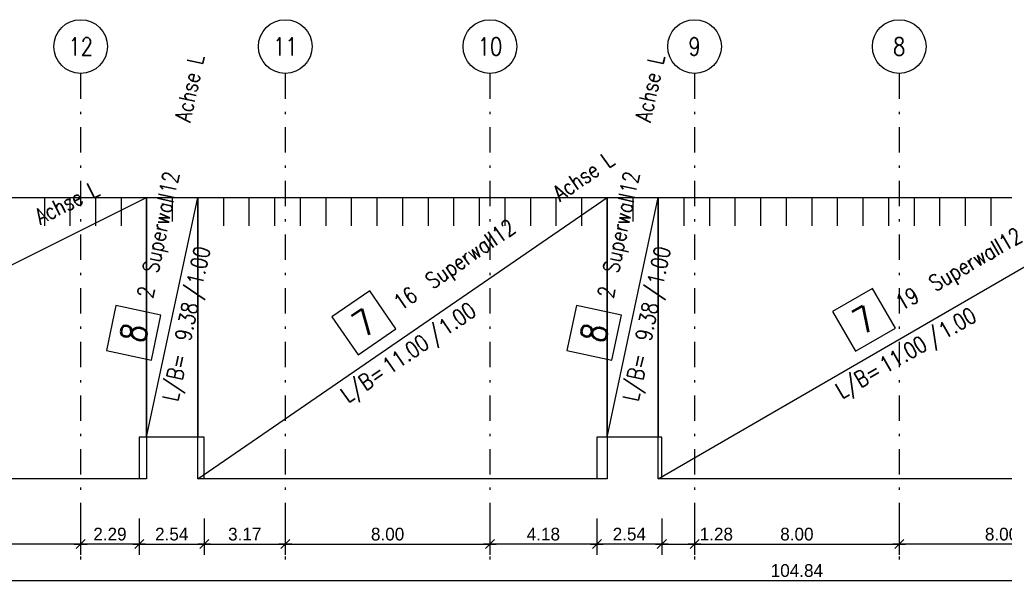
# Model space of a CAD drawing. Extents: x 0 to 238, y 0 to 168.
# Tile 15 of 31: x 36 to 75, y 113 to 135. Entities that reach past the tile are written whole.
import ezdxf
from ezdxf.enums import TextEntityAlignment as Align

# ---------------------------------------------------------------- set-up
doc = ezdxf.new("R2010")
doc.units = 0
doc.header["$LTSCALE"] = 2
doc.header["$MEASUREMENT"] = 0
doc.linetypes.add('AUSGEZOGEN', pattern=[0])
doc.linetypes.add('STRICHPUNKT', pattern=[1, 0.5, -0.25, 0, -0.25])
doc.layers.get('0').update_dxf_attribs({"linetype": 'CONTINUOUS'})
doc.layers.get('DEFPOINTS').update_dxf_attribs({"linetype": 'AUSGEZOGEN'})
for name, color, linetype in [('T__ACHS', 1, 'CONTINUOUS'), ('T__KONS', 3, 'CONTINUOUS'), ('T__M007', 7, 'CONTINUOUS'), ('T__M008', 7, 'CONTINUOUS'), ('T__VERM', 2, 'CONTINUOUS')]:
    doc.layers.add(name, color=color, linetype=linetype)
doc.styles.add('SIMPLEX8', font='simplexd', dxfattribs={"width": 0.8})
doc.dimstyles.new('SOFIBEMLI', dxfattribs={"dimtxt": 0.5, "dimasz": 0.05, "dimexe": 0.18, "dimexo": 0.0625, "dimgap": 0.135, "dimtad": 1, "dimdec": 0, "dimrnd": 0.001, "dimzin": 0, "dimdsep": 46, "dimtxsty": 'Standard', "dimblk1": 'SOFI-VERLI', "dimblk2": 'SOFI-VERRE', "dimsah": 1, "dimcen": 0.5, "dimse1": 1, "dimse2": 1, "dimclrd": 1, "dimclrt": 2, "dimadec": 0, "dimazin": 0, "dimtfac": 1, "dimtdec": 4, "dimtmove": 0, "dimatfit": 3, "dimldrblk": 'SOFI-VERLI', "dimfxl": 0, "dimtolj": 1, "dimtzin": 0, "dimarcsym": 0})
doc.dimstyles.new('SOFIBEMRE', dxfattribs={"dimtxt": 0.5, "dimasz": 0.05, "dimexe": 0.18, "dimexo": 0.0625, "dimgap": 0.135, "dimtad": 1, "dimdec": 0, "dimrnd": 0.001, "dimzin": 0, "dimdsep": 46, "dimtxsty": 'Standard', "dimblk1": 'SOFI-VERRE', "dimblk2": 'SOFI-VERLI', "dimsah": 1, "dimcen": 0.5, "dimse1": 1, "dimse2": 1, "dimclrd": 1, "dimclrt": 2, "dimadec": 0, "dimazin": 0, "dimtfac": 1, "dimtdec": 4, "dimtmove": 0, "dimatfit": 3, "dimldrblk": 'SOFI-VERRE', "dimfxl": 0, "dimtolj": 1, "dimtzin": 0, "dimarcsym": 0})

# ---------------------------------------------------------------- blocks, each defined once
blk = doc.blocks.new('SOFI-VERLI')
at = {"color": 0, "linetype": 'ByBlock'}
for p, q in [((0, 20), (0, -8.5)), ((-5, 0), (5, 0)), ((3.535, 3.535), (-3.535, -3.535))]:
    blk.add_line(p, q, dxfattribs=at)
blk = doc.blocks.new('SOFI-VERRE')
at = {"color": 0, "linetype": 'ByBlock'}
for p, q in [((0, -20), (0, 8.5)), ((-5, 0), (5, 0)), ((3.535, 3.535), (-3.535, -3.535))]:
    blk.add_line(p, q, dxfattribs=at)
blk = doc.blocks.new('*D91')
at = {"color": 1, "linetype": 'ByBlock'}
blk.add_line((38.576, 114.604), (30.676, 114.604), dxfattribs=at)
at = {"layer": 'DEFPOINTS', "color": 0, "linetype": 'ByBlock'}
for p in [(30.626, 118.555), (38.626, 118.555), (30.626, 114.604)]:
    blk.add_point(p, dxfattribs=at)
at = {"color": 1, "linetype": 'ByBlock', "xscale": 0.05, "yscale": 0.05, "zscale": 0.05, "rotation": 180}
blk.add_blockref('SOFI-VERRE', (30.626, 114.604), dxfattribs=at)
at = {"color": 1, "linetype": 'ByBlock', "xscale": 0.05, "yscale": 0.05, "zscale": 0.05}
blk.add_blockref('SOFI-VERLI', (38.626, 114.604), dxfattribs=at)
at = {"color": 2, "linetype": 'ByBlock', "insert": (34.626, 114.989), "char_height": 0.5, "attachment_point": 5}
blk.add_mtext('\\A1;8.00', dxfattribs=at)
blk = doc.blocks.new('*D92')
at = {"color": 1, "linetype": 'ByBlock'}
blk.add_line((40.866, 114.604), (38.676, 114.604), dxfattribs=at)
at = {"layer": 'DEFPOINTS', "color": 0, "linetype": 'ByBlock'}
for p in [(38.626, 118.555), (40.916, 118.555), (38.626, 114.604)]:
    blk.add_point(p, dxfattribs=at)
at = {"color": 1, "linetype": 'ByBlock', "xscale": 0.05, "yscale": 0.05, "zscale": 0.05, "rotation": 180}
blk.add_blockref('SOFI-VERRE', (38.626, 114.604), dxfattribs=at)
at = {"color": 1, "linetype": 'ByBlock', "xscale": 0.05, "yscale": 0.05, "zscale": 0.05}
blk.add_blockref('SOFI-VERLI', (40.916, 114.604), dxfattribs=at)
at = {"color": 2, "linetype": 'ByBlock', "insert": (39.771, 114.989), "char_height": 0.5, "attachment_point": 5}
blk.add_mtext('\\A1;2.29', dxfattribs=at)
blk = doc.blocks.new('*D93')
at = {"color": 1, "linetype": 'ByBlock'}
blk.add_line((40.966, 114.604), (43.406, 114.604), dxfattribs=at)
at = {"layer": 'DEFPOINTS', "color": 0, "linetype": 'ByBlock'}
for p in [(40.916, 118.555), (43.456, 118.555), (43.456, 114.604)]:
    blk.add_point(p, dxfattribs=at)
at = {"color": 1, "linetype": 'ByBlock', "xscale": 0.05, "yscale": 0.05, "zscale": 0.05, "rotation": 180}
blk.add_blockref('SOFI-VERRE', (40.916, 114.604), dxfattribs=at)
at = {"color": 1, "linetype": 'ByBlock', "xscale": 0.05, "yscale": 0.05, "zscale": 0.05}
blk.add_blockref('SOFI-VERLI', (43.456, 114.604), dxfattribs=at)
at = {"color": 2, "linetype": 'ByBlock', "insert": (42.186, 114.989), "char_height": 0.5, "attachment_point": 5}
blk.add_mtext('\\A1;2.54', dxfattribs=at)
blk = doc.blocks.new('*D94')
at = {"color": 1, "linetype": 'ByBlock'}
blk.add_line((43.506, 114.604), (46.576, 114.604), dxfattribs=at)
at = {"layer": 'DEFPOINTS', "color": 0, "linetype": 'ByBlock'}
for p in [(43.456, 118.555), (46.626, 118.555), (46.626, 114.604)]:
    blk.add_point(p, dxfattribs=at)
at = {"color": 1, "linetype": 'ByBlock', "xscale": 0.05, "yscale": 0.05, "zscale": 0.05, "rotation": 180}
blk.add_blockref('SOFI-VERRE', (43.456, 114.604), dxfattribs=at)
at = {"color": 1, "linetype": 'ByBlock', "xscale": 0.05, "yscale": 0.05, "zscale": 0.05}
blk.add_blockref('SOFI-VERLI', (46.626, 114.604), dxfattribs=at)
at = {"color": 2, "linetype": 'ByBlock', "insert": (45.041, 114.989), "char_height": 0.5, "attachment_point": 5}
blk.add_mtext('\\A1;3.17', dxfattribs=at)
blk = doc.blocks.new('*D95')
at = {"color": 1, "linetype": 'ByBlock'}
blk.add_line((46.676, 114.604), (54.576, 114.604), dxfattribs=at)
at = {"layer": 'DEFPOINTS', "color": 0, "linetype": 'ByBlock'}
for p in [(46.626, 118.555), (54.626, 118.555), (54.626, 114.604)]:
    blk.add_point(p, dxfattribs=at)
at = {"color": 1, "linetype": 'ByBlock', "xscale": 0.05, "yscale": 0.05, "zscale": 0.05, "rotation": 180}
blk.add_blockref('SOFI-VERRE', (46.626, 114.604), dxfattribs=at)
at = {"color": 1, "linetype": 'ByBlock', "xscale": 0.05, "yscale": 0.05, "zscale": 0.05}
blk.add_blockref('SOFI-VERLI', (54.626, 114.604), dxfattribs=at)
at = {"color": 2, "linetype": 'ByBlock', "insert": (50.626, 114.989), "char_height": 0.5, "attachment_point": 5}
blk.add_mtext('\\A1;8.00', dxfattribs=at)
blk = doc.blocks.new('*D96')
at = {"color": 1, "linetype": 'ByBlock'}
blk.add_line((58.756, 114.604), (54.676, 114.604), dxfattribs=at)
at = {"layer": 'DEFPOINTS', "color": 0, "linetype": 'ByBlock'}
for p in [(54.626, 118.555), (58.806, 118.555), (54.626, 114.604)]:
    blk.add_point(p, dxfattribs=at)
at = {"color": 1, "linetype": 'ByBlock', "xscale": 0.05, "yscale": 0.05, "zscale": 0.05, "rotation": 180}
blk.add_blockref('SOFI-VERRE', (54.626, 114.604), dxfattribs=at)
at = {"color": 1, "linetype": 'ByBlock', "xscale": 0.05, "yscale": 0.05, "zscale": 0.05}
blk.add_blockref('SOFI-VERLI', (58.806, 114.604), dxfattribs=at)
at = {"color": 2, "linetype": 'ByBlock', "insert": (56.716, 114.989), "char_height": 0.5, "attachment_point": 5}
blk.add_mtext('\\A1;4.18', dxfattribs=at)
blk = doc.blocks.new('*D97')
at = {"color": 1, "linetype": 'ByBlock'}
blk.add_line((61.296, 114.604), (58.856, 114.604), dxfattribs=at)
at = {"layer": 'DEFPOINTS', "color": 0, "linetype": 'ByBlock'}
for p in [(58.806, 118.555), (61.346, 118.555), (58.806, 114.604)]:
    blk.add_point(p, dxfattribs=at)
at = {"color": 1, "linetype": 'ByBlock', "xscale": 0.05, "yscale": 0.05, "zscale": 0.05, "rotation": 180}
blk.add_blockref('SOFI-VERRE', (58.806, 114.604), dxfattribs=at)
at = {"color": 1, "linetype": 'ByBlock', "xscale": 0.05, "yscale": 0.05, "zscale": 0.05}
blk.add_blockref('SOFI-VERLI', (61.346, 114.604), dxfattribs=at)
at = {"color": 2, "linetype": 'ByBlock', "insert": (60.076, 114.989), "char_height": 0.5, "attachment_point": 5}
blk.add_mtext('\\A1;2.54', dxfattribs=at)
blk = doc.blocks.new('*D98')
at = {"color": 1, "linetype": 'ByBlock'}
for p, q in [((61.396, 114.604), (62.576, 114.604)), ((62.626, 114.604), (64.279, 114.604))]:
    blk.add_line(p, q, dxfattribs=at)
at = {"layer": 'DEFPOINTS', "color": 0, "linetype": 'ByBlock'}
for p in [(61.346, 118.555), (62.626, 118.555), (62.626, 114.604)]:
    blk.add_point(p, dxfattribs=at)
at = {"color": 1, "linetype": 'ByBlock', "xscale": 0.05, "yscale": 0.05, "zscale": 0.05, "rotation": 180}
blk.add_blockref('SOFI-VERRE', (61.346, 114.604), dxfattribs=at)
at = {"color": 1, "linetype": 'ByBlock', "xscale": 0.05, "yscale": 0.05, "zscale": 0.05}
blk.add_blockref('SOFI-VERLI', (62.626, 114.604), dxfattribs=at)
at = {"color": 2, "linetype": 'ByBlock', "insert": (63.477, 114.989), "char_height": 0.5, "attachment_point": 5}
blk.add_mtext('\\A1;1.28', dxfattribs=at)
blk = doc.blocks.new('*D99')
at = {"color": 1, "linetype": 'ByBlock'}
blk.add_line((62.676, 114.604), (70.576, 114.604), dxfattribs=at)
at = {"layer": 'DEFPOINTS', "color": 0, "linetype": 'ByBlock'}
for p in [(62.626, 118.555), (70.626, 118.555), (70.626, 114.604)]:
    blk.add_point(p, dxfattribs=at)
at = {"color": 1, "linetype": 'ByBlock', "xscale": 0.05, "yscale": 0.05, "zscale": 0.05, "rotation": 180}
blk.add_blockref('SOFI-VERRE', (62.626, 114.604), dxfattribs=at)
at = {"color": 1, "linetype": 'ByBlock', "xscale": 0.05, "yscale": 0.05, "zscale": 0.05}
blk.add_blockref('SOFI-VERLI', (70.626, 114.604), dxfattribs=at)
at = {"color": 2, "linetype": 'ByBlock', "insert": (66.626, 114.989), "char_height": 0.5, "attachment_point": 5}
blk.add_mtext('\\A1;8.00', dxfattribs=at)
blk = doc.blocks.new('*D100')
at = {"color": 1, "linetype": 'ByBlock'}
blk.add_line((78.576, 114.604), (70.676, 114.604), dxfattribs=at)
at = {"layer": 'DEFPOINTS', "color": 0, "linetype": 'ByBlock'}
for p in [(70.626, 118.555), (78.626, 118.555), (70.626, 114.604)]:
    blk.add_point(p, dxfattribs=at)
at = {"color": 1, "linetype": 'ByBlock', "xscale": 0.05, "yscale": 0.05, "zscale": 0.05, "rotation": 180}
blk.add_blockref('SOFI-VERRE', (70.626, 114.604), dxfattribs=at)
at = {"color": 1, "linetype": 'ByBlock', "xscale": 0.05, "yscale": 0.05, "zscale": 0.05}
blk.add_blockref('SOFI-VERLI', (78.626, 114.604), dxfattribs=at)
at = {"color": 2, "linetype": 'ByBlock', "insert": (74.626, 114.989), "char_height": 0.5, "attachment_point": 5}
blk.add_mtext('\\A1;8.00', dxfattribs=at)
blk = doc.blocks.new('*D115')
at = {"color": 1, "linetype": 'ByBlock'}
blk.add_line((14.256, 113.179), (118.996, 113.179), dxfattribs=at)
at = {"layer": 'DEFPOINTS', "color": 0, "linetype": 'ByBlock'}
for p in [(14.206, 118.555), (119.046, 118.555), (119.046, 113.179)]:
    blk.add_point(p, dxfattribs=at)
at = {"color": 1, "linetype": 'ByBlock', "xscale": 0.05, "yscale": 0.05, "zscale": 0.05, "rotation": 180}
blk.add_blockref('SOFI-VERRE', (14.206, 113.179), dxfattribs=at)
at = {"color": 1, "linetype": 'ByBlock', "xscale": 0.05, "yscale": 0.05, "zscale": 0.05}
blk.add_blockref('SOFI-VERLI', (119.046, 113.179), dxfattribs=at)
at = {"color": 2, "linetype": 'ByBlock', "insert": (66.626, 113.564), "char_height": 0.5, "attachment_point": 5}
blk.add_mtext('\\A1;104.84', dxfattribs=at)
blk = doc.blocks.new('SOFI-BM-POS')
at = {"color": 1, "linetype": 'Continuous'}
for p, q in [((0.5, 0.75), (-0.5, 0.75)), ((-0.5, 0.75), (-0.5, -0.25)), ((0.5, -0.25), (0.5, 0.75)), ((-0.5, -0.25), (0.5, -0.25))]:
    blk.add_line(p, q, dxfattribs=at)
blk = doc.blocks.new('SOFI-BM-MATT')
at = {"color": 7, "linetype": 'Continuous'}
blk.add_blockref('SOFI-BM-POS', (-0.5, 0.5), dxfattribs=at)
at = {"color": 2, "linetype": 'Continuous', "style": 'SIMPLEX8', "width": 0.8}
blk.add_text('L/B=', height=0.35, dxfattribs=at).set_placement((-0.75, -0.5), align=Align.RIGHT)
blk.add_text('/', height=0.35, dxfattribs=at).set_placement((0.5, -0.5))
at = {"color": 1, "linetype": 'Continuous', "style": 'SIMPLEX8', "width": 0.8}
blk.add_attdef('SOFI_BM_MULT', text='', height=0.2, dxfattribs=at).set_placement((-1.1, 1.1), align=Align.RIGHT)
at = {"color": 3, "linetype": 'Continuous', "style": 'SIMPLEX8', "width": 0.8}
blk.add_attdef('SOFI_BM_POS', text='', height=0.556, dxfattribs=at).set_placement((-0.5, 0.75), align=Align.MIDDLE_CENTER)
at = {"color": 2, "linetype": 'Continuous', "style": 'SIMPLEX8', "width": 0.8, "flags": 1}
for tag, p in [('SOFI_BM_MATTE', (0.3, 0.5)), ('SOFI_BM_ANZAHL', (0.3, 0.5)), ('SOFI_BM_BREITE', (0.8, -0.5)), ('SOFI_BM_MATR', (1.5, -0.5))]:
    blk.add_attdef(tag, p, '', height=0.35, dxfattribs=at)
blk.add_attdef('SOFI_BM_LAENGE', text='', height=0.35, dxfattribs=at).set_placement((0.4, -0.5), align=Align.RIGHT)
at = {"color": 1, "linetype": 'Continuous', "style": 'SIMPLEX8', "width": 0.8}
for tag, p in [('SOFI_BM_DANEI', (-1.79, -1)), ('SOFI_BM_WANEI', (-1.79, -1.5))]:
    blk.add_attdef(tag, p, '', height=0.2, dxfattribs=at)

msp = doc.modelspace()

# ---------------------------------------------------------------- linework, layer by layer
at = {"layer": 'T__ACHS', "linetype": 'STRICHPUNKT'}
for p, q in [((38.626, 133.021), (38.626, 113.998)), ((46.626, 133.021), (46.626, 113.998)), ((54.626, 133.021), (54.626, 113.998)), ((62.626, 133.021), (62.626, 113.998)), ((70.626, 133.021), (70.626, 113.998))]:
    msp.add_line(p, q, dxfattribs=at)
at = {"layer": 'T__ACHS'}
for centre in [(38.626, 134.071), (46.626, 134.071), (54.626, 134.071), (62.626, 134.071), (70.626, 134.071)]:
    msp.add_circle(centre, 1.05, dxfattribs=at)
at = {"layer": 'T__KONS', "color": 3}
msp.add_lwpolyline([(79.306, 117.159), (61.346, 117.159), (61.346, 118.779), (58.806, 118.779), (58.806, 117.159), (43.456, 117.159), (43.456, 118.779), (40.916, 118.779), (40.916, 117.159), (19.576, 117.159), (19.576, 118.779), (17.036, 118.779), (17.036, 117.159), (14.206, 117.159), (14.206, 128.159), (119.046, 128.159)], dxfattribs=at)
at = {"layer": 'T__M007', "color": 1, "linetype": 'Continuous'}
for p, q in [((37.206, 128.159), (37.206, 127.059)), ((38.206, 128.159), (38.206, 127.059)), ((39.206, 128.159), (39.206, 127.059)), ((40.206, 128.159), (40.206, 127.059)), ((44.206, 128.159), (44.206, 127.059)), ((45.206, 128.159), (45.206, 127.059)), ((46.206, 128.159), (46.206, 127.059)), ((47.206, 128.159), (47.206, 127.059)), ((48.206, 128.159), (48.206, 127.059)), ((49.206, 128.159), (49.206, 127.059)), ((50.206, 128.159), (50.206, 127.059)), ((51.206, 128.159), (51.206, 127.059)), ((52.206, 128.159), (52.206, 127.059)), ((53.206, 128.159), (53.206, 127.059)), ((54.206, 128.159), (54.206, 127.059)), ((55.206, 128.159), (55.206, 127.059)), ((56.206, 128.159), (56.206, 127.059)), ((57.206, 128.159), (57.206, 127.059)), ((58.206, 128.159), (58.206, 127.059)), ((62.206, 128.159), (62.206, 127.059)), ((63.206, 128.159), (63.206, 127.059)), ((64.206, 128.159), (64.206, 127.059)), ((65.206, 128.159), (65.206, 127.059)), ((66.206, 128.159), (66.206, 127.059)), ((67.206, 128.159), (67.206, 127.059)), ((68.206, 128.159), (68.206, 127.059)), ((69.206, 128.159), (69.206, 127.059)), ((70.206, 128.159), (70.206, 127.059)), ((71.206, 128.159), (71.206, 127.059)), ((72.206, 128.159), (72.206, 127.059)), ((73.206, 128.159), (73.206, 127.059)), ((74.206, 128.159), (74.206, 127.059))]:
    msp.add_line(p, q, dxfattribs=at)
for points in [[(19.206, 117.159), (19.206, 128.159), (41.206, 128.159), (41.206, 117.159), (19.206, 117.159), (41.206, 128.159)], [(43.206, 117.159), (43.206, 128.159), (59.206, 128.159), (59.206, 117.159), (43.206, 117.159), (59.206, 128.159)], [(61.206, 117.159), (61.206, 128.159), (80.206, 128.159), (80.206, 117.159), (61.206, 117.159), (80.206, 128.159)]]:
    msp.add_lwpolyline(points, dxfattribs=at)
at = {"layer": 'T__M008', "color": 1, "linetype": 'Continuous'}
for p, q in [((42.206, 128.159), (42.206, 127.221)), ((60.206, 128.159), (60.206, 127.221))]:
    msp.add_line(p, q, dxfattribs=at)
for points in [[(41.206, 118.779), (41.206, 128.159), (43.206, 128.159), (43.206, 118.779), (41.206, 118.779), (43.206, 128.159)], [(59.206, 118.779), (59.206, 128.159), (61.206, 128.159), (61.206, 118.779), (59.206, 118.779), (61.206, 128.159)]]:
    msp.add_lwpolyline(points, dxfattribs=at)

# ---------------------------------------------------------------- block references
at = {"layer": 'T__M007', "color": 1}
ref = msp.add_blockref('SOFI-BM-MATT', (51.206, 122.659), dxfattribs=dict(at, xscale=1.799, yscale=1.799, zscale=1.799, rotation=34.50852298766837))
ref.add_attrib('SOFI_BM_POS', '7', dxfattribs={"layer": '0', "color": 3, "linetype": 'Continuous', "height": 0.999, "rotation": 34.5085, "style": 'SIMPLEX8', "width": 0.8}).set_placement((49.7, 123.261), align=Align.MIDDLE_CENTER)
ref.add_attrib('SOFI_BM_MATTE', 'Superwall12', (52.386, 124.562), dxfattribs={"layer": '0', "color": 2, "linetype": 'Continuous', "height": 0.62965, "rotation": 34.5085, "style": 'SIMPLEX8', "width": 0.8})
ref.add_attrib('SOFI_BM_BREITE', '1.00', (52.901, 122.733), dxfattribs={"layer": '0', "color": 2, "linetype": 'Continuous', "height": 0.6296, "rotation": 34.5085, "style": 'SIMPLEX8', "width": 0.8})
ref.add_attrib('SOFI_BM_LAENGE', '11.00', dxfattribs={"layer": '0', "color": 2, "linetype": 'Continuous', "height": 0.6296, "rotation": 34.5085, "style": 'SIMPLEX8', "width": 0.8}).set_placement((52.308, 122.326), align=Align.RIGHT)
ref.add_attrib('SOFI_BM_ANZAHL', '16', (51.141, 123.706), dxfattribs={"layer": '0', "color": 2, "linetype": 'Continuous', "height": 0.6296, "rotation": 34.5085, "style": 'SIMPLEX8', "width": 0.8})
ref.add_attrib('SOFI_BM_MATR', 'Achse L', (57.367, 127.987), dxfattribs={"layer": '0', "color": 2, "linetype": 'Continuous', "height": 0.6296, "rotation": 34.5085, "style": 'SIMPLEX8', "width": 0.8})
ref = msp.add_blockref('SOFI-BM-MATT', (70.706, 122.659), dxfattribs=dict(at, xscale=1.799, yscale=1.799, zscale=1.799, rotation=30.0685828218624))
ref.add_attrib('SOFI_BM_POS', '7', dxfattribs={"layer": '0', "color": 3, "linetype": 'Continuous', "height": 0.999, "rotation": 30.0686, "style": 'SIMPLEX8', "width": 0.8}).set_placement((69.251, 123.376), align=Align.MIDDLE_CENTER)
ref.add_attrib('SOFI_BM_MATTE', 'Superwall12', (72.03, 124.465), dxfattribs={"layer": '0', "color": 2, "linetype": 'Continuous', "height": 0.62965, "rotation": 30.0686, "style": 'SIMPLEX8', "width": 0.8})
ref.add_attrib('SOFI_BM_BREITE', '1.00', (72.402, 122.602), dxfattribs={"layer": '0', "color": 2, "linetype": 'Continuous', "height": 0.6296, "rotation": 30.0686, "style": 'SIMPLEX8', "width": 0.8})
ref.add_attrib('SOFI_BM_LAENGE', '11.00', dxfattribs={"layer": '0', "color": 2, "linetype": 'Continuous', "height": 0.6296, "rotation": 30.0686, "style": 'SIMPLEX8', "width": 0.8}).set_placement((71.779, 122.241), align=Align.RIGHT)
ref.add_attrib('SOFI_BM_ANZAHL', '19', (70.722, 123.708), dxfattribs={"layer": '0', "color": 2, "linetype": 'Continuous', "height": 0.6296, "rotation": 30.0686, "style": 'SIMPLEX8', "width": 0.8})
ref.add_attrib('SOFI_BM_MATR', 'Achse L', (77.261, 127.494), dxfattribs={"layer": '0', "color": 2, "linetype": 'Continuous', "height": 0.6296, "rotation": 30.0686, "style": 'SIMPLEX8', "width": 0.8})
ref = msp.add_blockref('SOFI-BM-MATT', (30.206, 122.659), dxfattribs=dict(at, xscale=1.799, yscale=1.799, zscale=1.799, rotation=26.56505117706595))
ref.add_attrib('SOFI_BM_POS', '7', dxfattribs={"layer": '0', "color": 3, "linetype": 'Continuous', "height": 0.999, "rotation": 26.5651, "style": 'SIMPLEX8', "width": 0.8}).set_placement((28.798, 123.464), align=Align.MIDDLE_CENTER)
ref.add_attrib('SOFI_BM_MATTE', 'Superwall12', (31.638, 124.381), dxfattribs={"layer": '0', "color": 2, "linetype": 'Continuous', "height": 0.62965, "rotation": 26.5651, "style": 'SIMPLEX8', "width": 0.8})
ref.add_attrib('SOFI_BM_BREITE', '1.00', (31.895, 122.498), dxfattribs={"layer": '0', "color": 2, "linetype": 'Continuous', "height": 0.6296, "rotation": 26.5651, "style": 'SIMPLEX8', "width": 0.8})
ref.add_attrib('SOFI_BM_LAENGE', '11.00', dxfattribs={"layer": '0', "color": 2, "linetype": 'Continuous', "height": 0.6296, "rotation": 26.5651, "style": 'SIMPLEX8', "width": 0.8}).set_placement((31.251, 122.176), align=Align.RIGHT)
ref.add_attrib('SOFI_BM_ANZAHL', '22', (30.286, 123.705), dxfattribs={"layer": '0', "color": 2, "linetype": 'Continuous', "height": 0.6296, "rotation": 26.5651, "style": 'SIMPLEX8', "width": 0.8})
ref.add_attrib('SOFI_BM_MATR', 'Achse L', (37.044, 127.084), dxfattribs={"layer": '0', "color": 2, "linetype": 'Continuous', "height": 0.6296, "rotation": 26.5651, "style": 'SIMPLEX8', "width": 0.8})
at = {"layer": 'T__M008', "color": 1}
ref = msp.add_blockref('SOFI-BM-MATT', (42.206, 123.469), dxfattribs=dict(at, xscale=1.799, yscale=1.799, zscale=1.799, rotation=77.96365689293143))
ref.add_attrib('SOFI_BM_POS', '8', dxfattribs={"layer": '0', "color": 3, "linetype": 'Continuous', "height": 0.999, "rotation": 77.9637, "style": 'SIMPLEX8', "width": 0.8}).set_placement((40.698, 122.871), align=Align.MIDDLE_CENTER)
ref.add_attrib('SOFI_BM_MATTE', 'Superwall12', (41.648, 125.17), dxfattribs={"layer": '0', "color": 2, "linetype": 'Continuous', "height": 0.62965, "rotation": 77.9637, "style": 'SIMPLEX8', "width": 0.8})
ref.add_attrib('SOFI_BM_BREITE', '1.00', (43.385, 124.689), dxfattribs={"layer": '0', "color": 2, "linetype": 'Continuous', "height": 0.6296, "rotation": 77.9637, "style": 'SIMPLEX8', "width": 0.8})
ref.add_attrib('SOFI_BM_LAENGE', '9.38', dxfattribs={"layer": '0', "color": 2, "linetype": 'Continuous', "height": 0.6296, "rotation": 77.9637, "style": 'SIMPLEX8', "width": 0.8}).set_placement((43.235, 123.985), align=Align.RIGHT)
ref.add_attrib('SOFI_BM_ANZAHL', '2', (41.438, 124.185), dxfattribs={"layer": '0', "color": 2, "linetype": 'Continuous', "height": 0.63, "rotation": 77.9637, "style": 'SIMPLEX8', "width": 0.8})
ref.add_attrib('SOFI_BM_MATR', 'Achse L', (42.909, 131.082), dxfattribs={"layer": '0', "color": 2, "linetype": 'Continuous', "height": 0.6296, "rotation": 77.9637, "style": 'SIMPLEX8', "width": 0.8})
ref = msp.add_blockref('SOFI-BM-MATT', (60.206, 123.469), dxfattribs=dict(at, xscale=1.799, yscale=1.799, zscale=1.799, rotation=77.96365689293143))
ref.add_attrib('SOFI_BM_POS', '8', dxfattribs={"layer": '0', "color": 3, "linetype": 'Continuous', "height": 0.999, "rotation": 77.9637, "style": 'SIMPLEX8', "width": 0.8}).set_placement((58.698, 122.871), align=Align.MIDDLE_CENTER)
ref.add_attrib('SOFI_BM_MATTE', 'Superwall12', (59.648, 125.17), dxfattribs={"layer": '0', "color": 2, "linetype": 'Continuous', "height": 0.62965, "rotation": 77.9637, "style": 'SIMPLEX8', "width": 0.8})
ref.add_attrib('SOFI_BM_BREITE', '1.00', (61.385, 124.689), dxfattribs={"layer": '0', "color": 2, "linetype": 'Continuous', "height": 0.6296, "rotation": 77.9637, "style": 'SIMPLEX8', "width": 0.8})
ref.add_attrib('SOFI_BM_LAENGE', '9.38', dxfattribs={"layer": '0', "color": 2, "linetype": 'Continuous', "height": 0.6296, "rotation": 77.9637, "style": 'SIMPLEX8', "width": 0.8}).set_placement((61.235, 123.985), align=Align.RIGHT)
ref.add_attrib('SOFI_BM_ANZAHL', '2', (59.438, 124.185), dxfattribs={"layer": '0', "color": 2, "linetype": 'Continuous', "height": 0.63, "rotation": 77.9637, "style": 'SIMPLEX8', "width": 0.8})
ref.add_attrib('SOFI_BM_MATR', 'Achse L', (60.909, 131.082), dxfattribs={"layer": '0', "color": 2, "linetype": 'Continuous', "height": 0.6296, "rotation": 77.9637, "style": 'SIMPLEX8', "width": 0.8})

# ---------------------------------------------------------------- texts
at = {"layer": 'T__ACHS', "color": 2, "style": 'SIMPLEX8', "width": 0.8}
for s, p in [('12', (38.626, 134.071)), ('11', (46.626, 134.071)), ('10', (54.626, 134.071)), ('9', (62.626, 134.071)), ('8', (70.626, 134.071))]:
    msp.add_text(s, height=0.7, dxfattribs=at).set_placement(p, align=Align.MIDDLE)

# ---------------------------------------------------------------- dimensions: what is measured, and where the dimension line sits
at = {"layer": 'T__VERM', "color": 1, "linetype": 'Continuous'}
for base, p1, p2, text, dimstyle, picture, middle in [((119.046, 113.179), (14.206, 118.555), (119.046, 118.555), '104.84', 'SOFIBEMRE', '*D115', (66.626, 113.564)), ((30.626, 114.604), (38.626, 118.555), (30.626, 118.555), '8.00', 'SOFIBEMLI', '*D91', (34.626, 114.989)), ((38.626, 114.604), (40.916, 118.555), (38.626, 118.555), '2.29', 'SOFIBEMLI', '*D92', (39.771, 114.989)), ((43.456, 114.604), (40.916, 118.555), (43.456, 118.555), '2.54', 'SOFIBEMRE', '*D93', (42.186, 114.989)), ((46.626, 114.604), (43.456, 118.555), (46.626, 118.555), '3.17', 'SOFIBEMRE', '*D94', (45.041, 114.989)), ((54.626, 114.604), (46.626, 118.555), (54.626, 118.555), '8.00', 'SOFIBEMRE', '*D95', (50.626, 114.989)), ((54.626, 114.604), (58.806, 118.555), (54.626, 118.555), '4.18', 'SOFIBEMLI', '*D96', (56.716, 114.989)), ((58.806, 114.604), (61.346, 118.555), (58.806, 118.555), '2.54', 'SOFIBEMLI', '*D97', (60.076, 114.989)), ((62.626, 114.604), (61.346, 118.555), (62.626, 118.555), '1.28', 'SOFIBEMRE', '*D98', (63.477, 114.989)), ((70.626, 114.604), (62.626, 118.555), (70.626, 118.555), '8.00', 'SOFIBEMRE', '*D99', (66.626, 114.989)), ((70.626, 114.604), (78.626, 118.555), (70.626, 118.555), '8.00', 'SOFIBEMLI', '*D100', (74.626, 114.989))]:
    dim = msp.add_linear_dim(base=base, p1=p1, p2=p2, text=text, dimstyle=dimstyle, override={"dimgap": 0.135}, dxfattribs=at)
    dim.commit()
    dim.dimension.update_dxf_attribs({"geometry": picture, "text_midpoint": middle})

doc.saveas('drawing.dxf')
